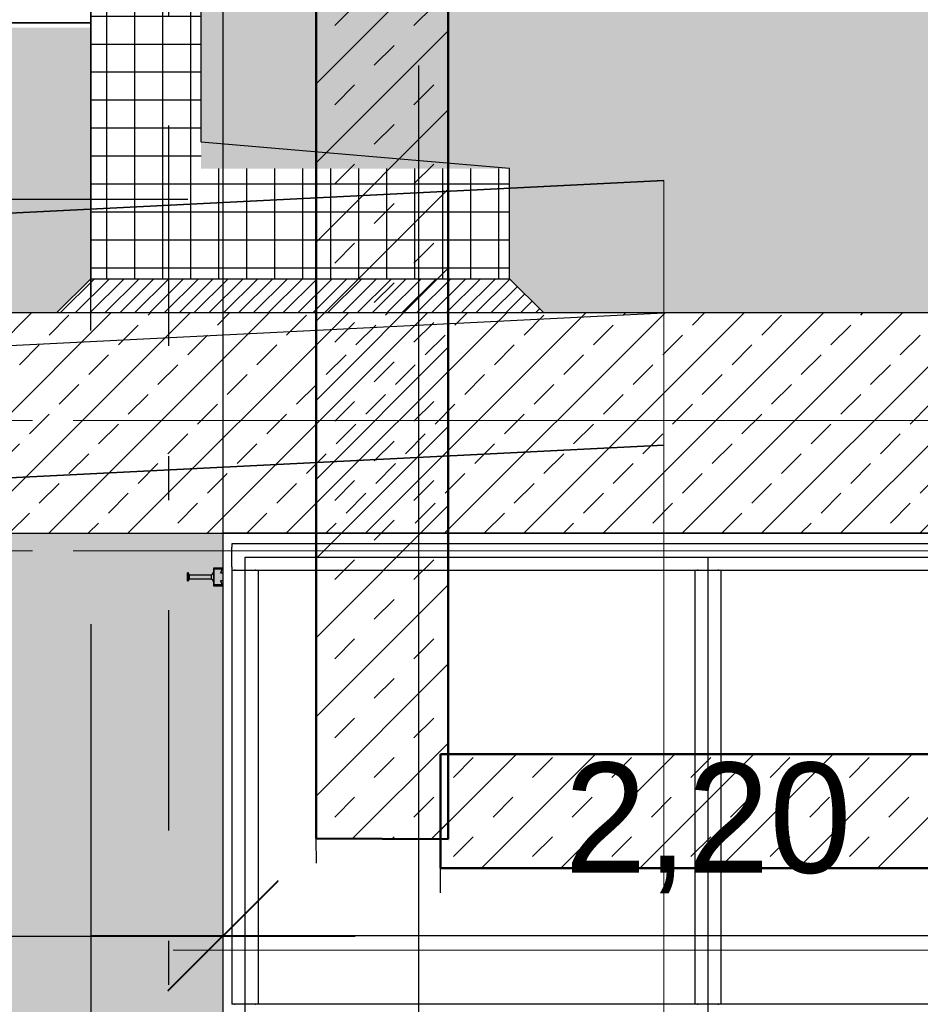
# Model space of a CAD drawing. Extents: x -805 to 3526, y -961 to 1039.
# Tile 208 of 256: x 983.34 to 985.38, y 34.21 to 36.44. Entities that reach past the tile are written whole.
import ezdxf
from ezdxf import colors
from ezdxf.entities.mleader import LeaderData, LeaderLine
from ezdxf.math import Vec2, Vec3

# ---------------------------------------------------------------- set-up
doc = ezdxf.new("R2010")
doc.units = 0
for name, pattern in [('_Ebene_', [4, 2, -1, 0, -1]), ('AUSGEZOGEN', [2, 1, 1]), ('P-HP-Dorsten 2022 - Schnitt - Schnitt 9 rechts der Rampe$0$_Ebene_', [4, 2, -1, 0, -1]), ('STRICHPUNKT', [1, 0.5, -0.25, 0, -0.25]), ('VERDECKT2', [4.762499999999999, 3.175, -1.5875])]:
    doc.linetypes.add(name, pattern=pattern)
doc.layers.get('0').update_dxf_attribs({"color": 251})
for name, color, linetype, lineweight in [('A-FLOR-LEVL', 51, 'Continuous', 5), ('EB-2236S-BETTUNG-SRA', 7, 'Continuous', 25), ('EB-2236S-BSTG-SAUB-SRA', 7, 'Continuous', 25), ('EB-2236S-HINTERFUE-SRA', 7, 'Continuous', 25), ('EB-2236S-Q-BAHNSTEIG-LIN', 162, 'Continuous', 25), ('EB-2273S-FSS-LIN', 2, 'Continuous', 35), ('EB-2273S-PLANUM-LIN', 2, 'Continuous', 35), ('EB-2273S-PSS-LIN', 4, 'Continuous', 25), ('EB-2273S-Q-ACHSE', 7, 'STRICHPUNKT', 25), ('EB-2273S-Q-LOT-LIN', 7, 'Continuous', 18), ('P-HP-Dorsten 2022 - Schnitt - Schnitt 9 rechts der Rampe$0$A-FLOR-LEVL', 51, 'Continuous', 5), ('P-HP-Dorsten 2022 - Schnitt - Schnitt 9 rechts der Rampe$0$VE22-087 - Bf_Dorsten-Hervest ModellRevit2021_rvt-1-Schnitt 9$0$A-WALL', 113, 'Continuous', 9), ('P-HP-Dorsten 2022 - Schnitt - Schnitt 9 rechts der Rampe$0$VE22-087 - Bf_Dorsten-Hervest ModellRevit2021_rvt-1-Schnitt 9$0$A-WALL-PATT', 111, 'Continuous', 35), ('P-HP-Dorsten 2022 - Schnitt - Schnitt 9 rechts der Rampe$0$VE22-087 - Bf_Dorsten-Hervest ModellRevit2021_rvt-1-Schnitt 9$0$S-STRS', 31, 'Continuous', 9), ('TTK-B-Bestand', 252, 'Continuous', 35), ('TTK-P-Aufzug vorne', 251, 'Continuous', 25), ('TTK-P-Treppe oben', 12, 'Continuous', 25), ('TTK-P-Treppe unten', 12, 'Continuous', 25)]:
    doc.layers.add(name, color=color, linetype=linetype, lineweight=lineweight)
for name, color, linetype in [('TTK-P-Ablage', 162, 'Continuous'), ('TTK-P-Bahnsteig', 12, 'Continuous'), ('TTK-P-Bodenaustausch', 162, 'Continuous'), ('TTK-P-Hilfsbrücke', 140, 'Continuous'), ('TTK-P-Planung', 12, 'Continuous'), ('TTK-P-QP Block', 162, 'Continuous'), ('TTK-P-Schraffur', 42, 'Continuous'), ('TTK-P-TEXT', 12, 'AUSGEZOGEN'), ('TTK-P-Verm', 251, 'Continuous'), ('TTK-QP-links', 250, 'Continuous'), ('TTK-QP-rechts', 251, 'Continuous')]:
    doc.layers.add(name, color=color, linetype=linetype)
doc.styles.add('AKG DIN 6776', font='AKG_DIN67.TTF')
doc.dimstyles.new('TTK', dxfattribs={"dimtxt": 2.5, "dimasz": 2.5, "dimexe": 3.5, "dimexo": 0.1, "dimgap": 1, "dimtad": 1, "dimzin": 0, "dimtxsty": 'AKG DIN 6776', "dimblk": 'OBLIQUE', "dimcen": -0.09, "dimdle": 3, "dimclrd": 256, "dimclre": 256, "dimclrt": 256, "dimadec": 3, "dimazin": 0, "dimtfac": 1, "dimtofl": 0, "dimtmove": 0, "dimatfit": 3, "dimldrblk": 'OBLIQUE', "dimfxl": 7, "dimfxlon": 1, "dimtolj": 1, "dimtzin": 0, "dimlwd": -1, "dimlwe": -1, "dimarcsym": 0})
doc.dimstyles.new('TTK$6', dxfattribs={"dimtxt": 2.5, "dimasz": 2.5, "dimexe": 3.5, "dimexo": 0.1, "dimgap": 1, "dimtad": 1, "dimzin": 0, "dimtxsty": 'AKG DIN 6776', "dimblk": 'OBLIQUE', "dimcen": -0.09, "dimdle": 3, "dimse1": 1, "dimse2": 1, "dimclrd": 256, "dimclre": 256, "dimclrt": 256, "dimadec": 3, "dimazin": 0, "dimtfac": 1, "dimtofl": 0, "dimtmove": 0, "dimatfit": 3, "dimldrblk": 'OBLIQUE', "dimfxl": 7, "dimfxlon": 1, "dimtolj": 1, "dimtzin": 0, "dimlwd": -1, "dimlwe": -1, "dimarcsym": 0})
pattern_1 = [(45, (3162.842069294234, 35234.45093900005), (-0.08980256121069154, 0.08980256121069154), []), (45, (3162.931871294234, 35234.45093900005), (-0.08980256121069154, 0.08980256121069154), [0.06350000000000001, -0.06350000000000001])]

# ---------------------------------------------------------------- blocks, each defined once
blk = doc.blocks.new('_OBLIQUE')
at = {"color": 0, "linetype": 'ByBlock'}
blk.add_line((-0.5, -0.5), (0.5, 0.5), dxfattribs=at)
blk = doc.blocks.new('*D672')
at = {"layer": 'DEFPOINTS', "color": 0}
for p in [(983.7992001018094, 34.36060752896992), (983.7992001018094, 31.67486403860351), (977.7992001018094, 31.31486403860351)]:
    blk.add_point(p, dxfattribs=at)
at = {"layer": 'TTK-P-Verm'}
for p, q in [((977.7992001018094, 33.66060752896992), (977.7992001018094, 34.71060752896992)), ((983.7992001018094, 33.66060752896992), (983.7992001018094, 34.71060752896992)), ((977.4992001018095, 34.36060752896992), (984.0992001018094, 34.36060752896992))]:
    blk.add_line(p, q, dxfattribs=at)
at = {"layer": 'TTK-P-Verm', "xscale": 0.25, "yscale": 0.25, "zscale": 0.25, "rotation": 180}
blk.add_blockref('_OBLIQUE', (977.7992001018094, 34.36060752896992), dxfattribs=at)
at = {"layer": 'TTK-P-Verm', "xscale": 0.25, "yscale": 0.25, "zscale": 0.25}
blk.add_blockref('_OBLIQUE', (983.7992001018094, 34.36060752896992), dxfattribs=at)
at = {"layer": 'TTK-P-Verm', "insert": (981.0661157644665, 34.60422732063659), "char_height": 0.25, "attachment_point": 5, "style": 'AKG DIN 6776'}
blk.add_mtext('\\A1;6,00', dxfattribs=at)
blk = doc.blocks.new('*D671')
at = {"layer": 'DEFPOINTS', "color": 0}
for p in [(985.9992001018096, 34.36216782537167), (983.7992001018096, 31.67486403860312), (985.9992001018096, 31.67486403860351)]:
    blk.add_point(p, dxfattribs=at)
at = {"layer": 'TTK-P-Verm'}
for p, q in [((983.7992001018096, 33.66216782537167), (983.7992001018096, 34.71216782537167)), ((985.9992001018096, 33.66216782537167), (985.9992001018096, 34.71216782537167)), ((983.4992001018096, 34.36216782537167), (986.2992001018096, 34.36216782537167))]:
    blk.add_line(p, q, dxfattribs=at)
at = {"layer": 'TTK-P-Verm', "xscale": 0.25, "yscale": 0.25, "zscale": 0.25, "rotation": 180}
blk.add_blockref('_OBLIQUE', (983.7992001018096, 34.36216782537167), dxfattribs=at)
at = {"layer": 'TTK-P-Verm', "xscale": 0.25, "yscale": 0.25, "zscale": 0.25}
blk.add_blockref('_OBLIQUE', (985.9992001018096, 34.36216782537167), dxfattribs=at)
at = {"layer": 'TTK-P-Verm', "insert": (984.8992001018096, 34.60604803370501), "char_height": 0.25, "attachment_point": 5, "style": 'AKG DIN 6776'}
blk.add_mtext('\\A1;2,20', dxfattribs=at)
blk = doc.blocks.new('_None')
blk = doc.blocks.new('Schnitt8')
at = {"layer": 'A-FLOR-LEVL', "linetype": '_Ebene_'}
blk.add_line((-5.154849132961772, 1.733744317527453), (27.91377299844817, 1.733744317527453), dxfattribs=at)
blk = doc.blocks.new('*D549')
at = {"layer": 'DEFPOINTS', "color": 0}
for p in [(1594.653013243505, 36.73972975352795), (1594.306234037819, 36.57523561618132), (8.223304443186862, 0)]:
    blk.add_point(p, dxfattribs=at)
at = {"layer": 'TTK-B-Bestand', "insert": (1594.109263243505, 36.98347975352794), "char_height": 0.25, "attachment_point": 5, "style": 'AKG DIN 6776'}
blk.add_mtext('\\A1;36,588', dxfattribs=at)
blk = doc.blocks.new('*D548')
at = {"layer": 'DEFPOINTS', "color": 0}
for p in [(1585.536597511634, 36.77061239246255), (1585.045876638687, 36.61399109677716), (-0.8681112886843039, 0.03088263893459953)]:
    blk.add_point(p, dxfattribs=at)
at = {"layer": 'TTK-B-Bestand', "insert": (1585.017847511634, 37.01436239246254), "char_height": 0.25, "attachment_point": 5, "style": 'AKG DIN 6776'}
blk.add_mtext('\\A1;36,621', dxfattribs=at)
blk = doc.blocks.new('*D547')
at = {"layer": 'DEFPOINTS', "color": 0}
for p in [(1244.59510933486, 35.67132167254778), (1244.1853248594, 35.53134954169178), (0, 0)]:
    blk.add_point(p, dxfattribs=at)
at = {"layer": 'TTK-P-Treppe unten', "insert": (1244.13885933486, 35.91520188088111), "char_height": 0.25, "attachment_point": 5, "style": 'AKG DIN 6776', "bg_fill": 3, "box_fill_scale": 1.1, "bg_fill_color": 256, "bg_fill_true_color": 13158600, "bg_fill_transparency": 0}
blk.add_mtext('\\A1;35,53', dxfattribs=at)
blk = doc.blocks.new('*D546')
at = {"layer": 'DEFPOINTS', "color": 0}
for p in [(1248.957053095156, 37.45194592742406), (1249.081554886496, 37.33354483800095), (0, 0)]:
    blk.add_point(p, dxfattribs=at)
at = {"layer": 'TTK-P-Treppe unten', "insert": (1249.413303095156, 37.6958261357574), "char_height": 0.25, "attachment_point": 5, "style": 'AKG DIN 6776'}
blk.add_mtext('\\A1;37,33', dxfattribs=at)
blk = doc.blocks.new('*D545')
at = {"layer": 'DEFPOINTS', "color": 0}
for p in [(1259.601777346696, 37.47647888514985), (1259.699122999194, 37.38740581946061), (0.1980381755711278, 0.03957641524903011)]:
    blk.add_point(p, dxfattribs=at)
at = {"layer": 'TTK-P-Treppe unten', "insert": (1259.145527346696, 37.72035909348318), "char_height": 0.25, "attachment_point": 5, "style": 'AKG DIN 6776'}
blk.add_mtext('\\A1;37,35', dxfattribs=at)
blk = doc.blocks.new('2481114')
at = {"layer": 'EB-2273S-FSS-LIN', "flags": 128}
blk.add_lwpolyline([(-3.800000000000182, -1.338299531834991), (0, -1.148299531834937), (3.800000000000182, -0.9582995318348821)], dxfattribs=at)
at = {"layer": 'EB-2273S-PLANUM-LIN', "flags": 128}
blk.add_lwpolyline([(-3.800000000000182, -0.7375500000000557), (0, -0.5475500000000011), (3.800000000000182, -0.3575499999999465)], dxfattribs=at)
at = {"layer": 'EB-2273S-PSS-LIN', "flags": 128}
blk.add_lwpolyline([(-3.800000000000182, -1.037924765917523), (0, -0.8479247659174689), (3.800000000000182, -0.6579247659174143)], dxfattribs=at)
at = {"layer": 'EB-2273S-Q-ACHSE'}
blk.add_line((2.676801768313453, -8.432899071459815), (2.676801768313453, 5.458029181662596), dxfattribs=at)
at = {"layer": 'EB-2273S-Q-LOT-LIN'}
blk.add_line((3.800000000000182, -8.432899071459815), (3.800000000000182, -0.3575499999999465), dxfattribs=at)
blk = doc.blocks.new('Schnitt7links neben rampe')
at = {"layer": 'A-FLOR-LEVL', "linetype": '_Ebene_'}
for p, q in [((-17.01557708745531, -4.309343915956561), (20.19556212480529, -4.309343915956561)), ((-17.01557708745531, -4.605343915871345), (20.19556212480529, -4.605343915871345))]:
    blk.add_line(p, q, dxfattribs=at)
blk = doc.blocks.new('P-HP-Dorsten 2022 - Schnitt - Schnitt 9 rechts der Rampe')
at = {"layer": 'P-HP-Dorsten 2022 - Schnitt - Schnitt 9 rechts der Rampe$0$VE22-087 - Bf_Dorsten-Hervest ModellRevit2021_rvt-1-Schnitt 9$0$A-WALL-PATT', "lineweight": 9}
h = blk.add_hatch(dxfattribs=at)
h.set_pattern_fill('FP_2', color=251, scale=0.001, style=0, pattern_type=2)
h.set_pattern_definition(pattern_1)
h.paths.add_polyline_path([(3160.087214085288, 35234.3458228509), (3160.087214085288, 35237.20032484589), (3159.787204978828, 35237.20032484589), (3159.787204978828, 35234.34713513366)])
at = {"layer": 'P-HP-Dorsten 2022 - Schnitt - Schnitt 9 rechts der Rampe$0$VE22-087 - Bf_Dorsten-Hervest ModellRevit2021_rvt-1-Schnitt 9$0$S-STRS'}
h = blk.add_hatch(dxfattribs=at)
h.set_pattern_fill('FP_2', color=251, scale=0.001, style=0, pattern_type=2)
h.set_pattern_definition(pattern_1)
h.paths.add_polyline_path([(3160.069125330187, 35234.27989438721), (3162.417697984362, 35234.28017501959), (3162.417697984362, 35234.53857925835), (3160.069125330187, 35234.53857925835), (3160.069125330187, 35234.4509389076)])
at = {"layer": 'P-HP-Dorsten 2022 - Schnitt - Schnitt 9 rechts der Rampe$0$A-FLOR-LEVL', "linetype": 'P-HP-Dorsten 2022 - Schnitt - Schnitt 9 rechts der Rampe$0$_Ebene_'}
for p, q in [((3138.736098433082, 35235.29600000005), (3179.524057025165, 35235.29600000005)), ((3138.736098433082, 35235.00000000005), (3179.524057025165, 35235.00000000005))]:
    blk.add_line(p, q, dxfattribs=at)
at = {"layer": 'P-HP-Dorsten 2022 - Schnitt - Schnitt 9 rechts der Rampe$0$VE22-087 - Bf_Dorsten-Hervest ModellRevit2021_rvt-1-Schnitt 9$0$A-WALL', "color": 251, "lineweight": 50}
for p, q in [((3159.787204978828, 35237.20032484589), (3159.787204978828, 35234.34713513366)), ((3160.087214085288, 35234.3458228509), (3160.087214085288, 35237.20032484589)), ((3159.787204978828, 35234.34713513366), (3160.087214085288, 35234.3458228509))]:
    blk.add_line(p, q, dxfattribs=at)
at = {"layer": 'P-HP-Dorsten 2022 - Schnitt - Schnitt 9 rechts der Rampe$0$VE22-087 - Bf_Dorsten-Hervest ModellRevit2021_rvt-1-Schnitt 9$0$A-WALL', "color": 251, "lineweight": 25}
blk.add_line((3159.787984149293, 35234.29099326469), (3159.787204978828, 35234.34713513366), dxfattribs=at)
at = {"layer": 'P-HP-Dorsten 2022 - Schnitt - Schnitt 9 rechts der Rampe$0$VE22-087 - Bf_Dorsten-Hervest ModellRevit2021_rvt-1-Schnitt 9$0$S-STRS', "color": 251, "lineweight": 50}
for p, q in [((3162.417697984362, 35234.53857925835), (3160.069125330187, 35234.53857925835)), ((3160.069125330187, 35234.53857925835), (3160.069125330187, 35234.27989438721)), ((3160.069125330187, 35234.27989438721), (3162.417697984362, 35234.28017501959))]:
    blk.add_line(p, q, dxfattribs=at)
at = {"layer": 'P-HP-Dorsten 2022 - Schnitt - Schnitt 9 rechts der Rampe$0$VE22-087 - Bf_Dorsten-Hervest ModellRevit2021_rvt-1-Schnitt 9$0$S-STRS', "color": 251, "lineweight": 25}
blk.add_line((3160.069103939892, 35234.22403231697), (3160.069125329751, 35234.27989324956), dxfattribs=at)
blk = doc.blocks.new('*D540')
at = {"layer": 'DEFPOINTS', "color": 0}
for p in [(1239.412383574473, 37.4655759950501), (1239.248146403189, 37.32560386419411), (-4.937178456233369, 1.794254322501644)]:
    blk.add_point(p, dxfattribs=at)
at = {"layer": 'TTK-P-Treppe unten', "insert": (1238.86811274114, 37.70945620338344), "char_height": 0.25, "attachment_point": 5, "style": 'AKG DIN 6776', "bg_fill": 3, "box_fill_scale": 1.1, "bg_fill_color": 256, "bg_fill_true_color": 13158600, "bg_fill_transparency": 0}
blk.add_mtext('\\A1;37,329', dxfattribs=at)
blk = doc.blocks.new('*D538')
at = {"layer": 'DEFPOINTS', "color": 0}
for p in [(1076.639526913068, 36.01101888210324), (1076.789539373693, 35.99701888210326), (0, 0)]:
    blk.add_point(p, dxfattribs=at)
at = {"layer": 'TTK-P-Treppe oben', "insert": (1076.183276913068, 36.25476888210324), "char_height": 0.25, "attachment_point": 5, "style": 'AKG DIN 6776'}
blk.add_mtext('\\A1;36,00', dxfattribs=at)
blk = doc.blocks.new('*D536')
at = {"layer": 'DEFPOINTS', "color": 0}
for p in [(1593.426386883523, 36.65223439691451), (1593.909511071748, 36.65223439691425), (733.0659244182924, 0.1071265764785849)]:
    blk.add_point(p, dxfattribs=at)
at = {"layer": 'TTK-P-TEXT', "insert": (1594.453781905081, 36.89598439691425), "char_height": 0.25, "attachment_point": 5, "style": 'AKG DIN 6776'}
blk.add_mtext('\\A1;36,589', dxfattribs=at)

msp = doc.modelspace()

# ---------------------------------------------------------------- hatches: boundary and pattern name
at = {"layer": 'EB-2236S-BETTUNG-SRA'}
h = msp.add_hatch(dxfattribs=at)
h.set_pattern_fill('HEX', color=251, scale=0.008000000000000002, style=0)
h.set_pattern_definition([(0, (0, 0), (0, 0.0439940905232), [0.02540000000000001, -0.05080000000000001]), (120, (0, 0), (-0.03810000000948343, -0.02199704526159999), [0.0254, -0.0508]), (59.99999999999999, (0.02540000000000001, 0), (-0.03810000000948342, 0.02199704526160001), [0.02540000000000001, -0.05080000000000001])])
h.paths.add_polyline_path([(978.4992001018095, 36.4328990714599), (979.3282001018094, 36.42207075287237), (983.4992001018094, 36.42207075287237), (983.4992001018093, 35.85253298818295), (983.42146238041, 35.7747952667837), (982.4361786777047, 35.77482940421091), (978.4992001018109, 35.77482940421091)])
h.paths.add_polyline_path([(979.6992001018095, 36.21207075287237), (982.2992001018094, 36.21207075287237), (982.2710230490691, 36.41611147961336), (979.7282001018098, 36.4328990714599)], flags=16)
at = {"layer": 'EB-2236S-HINTERFUE-SRA'}
h = msp.add_hatch(dxfattribs=at)
h.set_pattern_fill('AR-SAND', color=251, scale=0.002, style=0)
h.set_pattern_definition([(37.50000000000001, (760.5198770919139, -18.0281074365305), (-0.003200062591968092, 0.0978826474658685), [0, -0.07721600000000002, 0, -0.08636000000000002, 0, -0.08255000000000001]), (7.499999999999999, (760.5198770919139, -18.0281074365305), (0.08990465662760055, 0.1433650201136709), [0, -0.04165600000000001, 0, -0.06959600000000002, 0, -0.02667000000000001]), (327.5, (760.457393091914, -18.0281074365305), (0.1581984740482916, 0.0002874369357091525), [0, -0.02540000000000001, 0, -0.09144000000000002, 0, -0.11938]), (317.5, (760.457393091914, -18.0281074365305), (0.1527112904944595, 0.04458586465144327), [0, -0.0127, 0, -0.05994400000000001, 0, -0.06858000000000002])])
h.paths.add_polyline_path([(983.7492001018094, 36.9331058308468), (983.7492001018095, 36.10253298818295), (984.4492001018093, 36.10253298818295), (984.4492001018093, 35.85253298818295), (984.5268694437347, 35.77485190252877), (986.4980424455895, 35.77482940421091), (987.5216783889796, 35.75243075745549), (987.6216783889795, 35.85243075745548), (987.6716783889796, 35.85243075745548), (987.6716783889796, 36.40243075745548), (987.8466783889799, 36.40243075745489), (987.8466783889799, 36.48243075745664), (988.0480905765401, 36.98969108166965), (984.9838753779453, 36.91308570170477)])
at = {"layer": 'TTK-P-Bodenaustausch', "transparency": 33554457}
h = msp.add_hatch(color=251, dxfattribs=at)
h.dxf.hatch_style = 1
h.paths.add_polyline_path([(983.7992001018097, 35.2748294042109), (978.4992001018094, 35.27482940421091), (977.2742001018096, 35.57482940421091), (977.2742001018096, 35.4616471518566), (977.2540567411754, 35.45965487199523), (976.9242001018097, 35.41724473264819), (975.5258364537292, 34.49302343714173), (972.6545761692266, 32.5953197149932), (972.2608950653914, 32.59105893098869), (972.2608950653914, 31.04179249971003), (976.2992001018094, 31.28486403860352), (977.7992001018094, 31.31563727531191), (983.7992001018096, 31.67486403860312)])
at = {"layer": 'TTK-P-Schraffur'}
h = msp.add_hatch(dxfattribs=at)
h.set_pattern_fill('ANSI33', color=251, scale=0.02)
h.set_pattern_definition([(45, (977.3428537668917, 30.65074703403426), (-0.08980256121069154, 0.08980256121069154), []), (45, (977.4326563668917, 30.65074703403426), (-0.08980256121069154, 0.08980256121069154), [0.0635, -0.03175])])
h.paths.add_polyline_path([(978.8119663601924, 31.25541420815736), (977.8016150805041, 31.19488834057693), (977.2742001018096, 31.18434004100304), (977.2742001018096, 30.68424005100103), (977.8115976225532, 30.69498800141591), (977.823975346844, 30.69523555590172), (978.910686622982, 30.76043823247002), (983.817783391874, 31.05486403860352), (986.5003529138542, 31.05486403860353), (986.4980424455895, 35.77482940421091), (978.4999997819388, 35.77481341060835), (977.2742001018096, 35.87482940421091), (977.2742001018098, 35.57482940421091), (978.4992001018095, 35.27482940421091), (985.9983095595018, 35.27582940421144), (986.0000906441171, 31.55486403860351), (983.7992001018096, 31.55486403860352)])

# ---------------------------------------------------------------- linework, layer by layer
at = {"layer": 'TTK-P-Hilfsbrücke', "color": 251}
msp.add_line((983.7188729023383, 36.03207129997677), (979.0312086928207, 36.03207129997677), dxfattribs=at)
at = {"layer": 'TTK-P-Planung', "color": 251}
for p, q in [((984.2421650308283, 36.33631411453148), (984.2421650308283, 31.62076385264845)), ((986.4980424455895, 35.77482940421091), (978.4992001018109, 35.77482940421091)), ((978.4992001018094, 35.27482940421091), (985.9992001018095, 35.2748294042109))]:
    msp.add_line(p, q, dxfattribs=at)

# ---------------------------------------------------------------- dimensions: what is measured, and where the dimension line sits
at = {"layer": 'TTK-P-Verm', "color": 251}
dim = msp.add_linear_dim(base=(985.9992001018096, 34.36216782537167), p1=(983.7992001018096, 31.67486403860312), p2=(985.9992001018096, 31.67486403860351), dimstyle='TTK', override={"dimscale": 0}, dxfattribs=at)
dim.commit()
dim.dimension.update_dxf_attribs({"geometry": '*D671', "text_midpoint": (984.8992001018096, 34.60604803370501)})
dim = msp.add_linear_dim(base=(983.7992001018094, 34.36060752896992), p1=(977.7992001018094, 31.31486403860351), p2=(983.7992001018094, 31.67486403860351), dimstyle='TTK', override={"dimscale": 0, "dimtmove": 0}, dxfattribs=at)
dim.commit()
dim.dimension.update_dxf_attribs({"geometry": '*D672', "text_midpoint": (981.0661157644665, 34.36060752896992), "dimtype": 160})

# ---------------------------------------------------------------- next in the draw order: leaders
at = {"layer": 'TTK-P-TEXT', "color": 251}
ml = msp.add_multileader_mtext('Standard', dxfattribs=at)
ml.set_content('\\A1;Bodenaustausch\\PFSS-Material nach ZTV SoB-StB20\\Pder Körnung 0/32 bis 0/45', color=256, style='AKG DIN 6776')
ml.set_leader_properties(color=256)
ml.set_arrow_properties(name='NONE')
ml.build(insert=Vec2(0, 0))
ml.multileader.update_dxf_attribs({"dogleg_length": 3, "arrow_head_size": 0.3, "scale": 0.1})
ctx = ml.context
ctx.base_point, ctx.scale, ctx.char_height, ctx.arrow_head_size, ctx.landing_gap_size, ctx.plane_origin = Vec3(979.7517413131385, 38.16442885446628), 0.1, 0.25, 0.3, 0.1, Vec3(978.457387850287, 37.60340609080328)
notes = []
notes.append((ctx, [(0, (1, 1, 0), (979.4517413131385, 38.20005830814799), (1, 0), 0.3, [(0, [(978.457387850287, 37.60340609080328)], 0, [])])]))
ctx.mtext.insert, ctx.mtext.flow_direction = Vec3(979.8517413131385, 38.32505830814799), 5
ctx.mtext.has_bg_fill, ctx.mtext.bg_color, ctx.mtext.bg_scale_factor, ctx.mtext.bg_transparency, ctx.mtext.use_window_bg_color = 1, -1027028792, 1.5, 0, 1
for ctx, leaders in notes:
    for number, flags, end, landing, length, lines in leaders:
        leader = LeaderData()
        leader.index, (leader.has_last_leader_line, leader.has_dogleg_vector, leader.attachment_direction) = number, flags
        leader.last_leader_point, leader.dogleg_vector, leader.dogleg_length = Vec3(end), Vec3(landing), length
        for number, points, colour, breaks in lines:
            line = LeaderLine()
            line.index, line.vertices, line.color, line.breaks = number, Vec3.list(points), colors.encode_raw_color(colour), breaks
            leader.lines.append(line)
        ctx.leaders.append(leader)

# ---------------------------------------------------------------- next in the draw order: hatches: boundary and pattern name
at = {"layer": 'EB-2236S-BSTG-SAUB-SRA'}
h = msp.add_hatch(dxfattribs=at)
h.set_pattern_fill('ANSI37', color=251, scale=0.02, angle=45, style=0)
h.set_pattern_definition([(90, (-92.78963584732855, -0.0003551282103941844), (-0.0635, 0), []), (180, (-92.78963584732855, -0.0003551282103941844), (0, -0.0635), [])])
h.paths.add_polyline_path([(984.4492001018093, 35.85253298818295), (984.4492001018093, 36.10253298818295), (983.7492001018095, 36.10253298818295), (983.7492001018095, 37.45253298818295), (983.4992431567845, 37.45253298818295), (983.4992001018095, 35.85253298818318)])
h = msp.add_hatch(dxfattribs=at)
h.set_pattern_fill('ANSI31', color=251, scale=0.007500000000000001, style=0)
h.set_pattern_definition([(45, (-950.9605071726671, -40.44348713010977), (-0.01683798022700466, 0.01683798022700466), [])])
h.paths.add_polyline_path([(984.5268811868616, 35.77485190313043), (984.4492001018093, 35.85253298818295), (983.4992001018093, 35.85253298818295), (983.4214623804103, 35.7747952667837)])

# ---------------------------------------------------------------- next in the draw order: linework, layer by layer
at = {"layer": 'EB-2236S-Q-BAHNSTEIG-LIN', "color": 251, "flags": 128}
msp.add_lwpolyline([(983.4992001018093, 35.85253298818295), (984.4492001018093, 35.85253298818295), (984.526881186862, 35.77485190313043), (983.42146238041, 35.7747952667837), (983.4992001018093, 35.85253298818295)], dxfattribs=at)
at = {"layer": 'TTK-B-Bestand', "color": 251}
msp.add_line((982.2702001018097, 36.4328990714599), (983.4992001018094, 36.4328990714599), dxfattribs=at)
at = {"layer": 'TTK-P-Treppe unten', "color": 251}
for p, q in [((983.4992001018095, 35.73482940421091), (983.4992001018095, 37.51176120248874)), ((983.4992001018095, 37.51176120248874), (983.4992001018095, 35.81176120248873)), ((984.4492001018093, 35.85253298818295), (984.4492001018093, 36.10253298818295)), ((983.4992001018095, 35.85253298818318), (984.4492001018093, 35.85253298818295))]:
    msp.add_line(p, q, dxfattribs=at)

# ---------------------------------------------------------------- next in the draw order: block references
at = {"layer": 'TTK-P-Ablage', "color": 251}
msp.add_blockref('Schnitt8', (972.4407300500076, 32.59531971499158), dxfattribs=at)

# ---------------------------------------------------------------- next in the draw order: dimensions: what is measured, and where the dimension line sits
at = {"layer": 'TTK-B-Bestand', "color": 251}
for feature_location, offset, origin, text, picture, middle in [((1585.045876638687, 36.61399109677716), (0.4460801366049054, 0.15755656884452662), (-0.8681112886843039, 0.03088263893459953), '36,621', '*D548', (1585.017847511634, 37.01436239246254)), ((1594.306234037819, 36.57523561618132), (0.2946562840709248, 0.16557786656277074), (8.223304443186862, 0), '36,588', '*D549', (1594.109263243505, 36.98347975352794))]:
    dim = msp.add_ordinate_dim(feature_location=feature_location, offset=offset, dtype=0, origin=origin, text=text, dimstyle='TTK$6', override={"dimscale": 0, "dimdec": 3, "dimtmove": 1, "dimfxlon": 0}, dxfattribs=at)
    dim.commit()
    dim.dimension.update_dxf_attribs({"geometry": picture, "text_midpoint": middle})

# ---------------------------------------------------------------- next in the draw order: dimensions: what is measured, and where the dimension line sits
at = {"layer": 'TTK-P-Treppe unten', "color": 251}
dim = msp.add_ordinate_dim(feature_location=(1244.1853248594, 35.53134954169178), offset=(0.40978447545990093, 0.1399721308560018), dtype=0, origin=(0, 0), dimstyle='TTK$6', override={"dimscale": 0, "dimtfill": 1}, dxfattribs=at)
dim.commit()
dim.dimension.update_dxf_attribs({"geometry": '*D547', "text_midpoint": (1244.13885933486, 35.91520188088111)})

# ---------------------------------------------------------------- next in the draw order: linework, layer by layer
msp.add_lwpolyline([(984.4492001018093, 36.10253298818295), (983.7492001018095, 36.16211633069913), (983.7492001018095, 37.52982940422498), (983.7342001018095, 37.5517933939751), (983.5142001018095, 37.5517933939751), (983.4992001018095, 37.5367933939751), (983.4992001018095, 35.85253298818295)], dxfattribs=at)

# ---------------------------------------------------------------- next in the draw order: block references
at = {"layer": 'TTK-P-QP Block', "color": 251}
msp.add_blockref('2481114', (980.9992001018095, 36.43289907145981), dxfattribs=at)
at = {"layer": 'TTK-QP-links', "color": 251}
msp.add_blockref('Schnitt7links neben rampe', (984.9824264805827, 39.84033878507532), dxfattribs=at)
at = {"layer": 'TTK-QP-rechts', "color": 251}
msp.add_blockref('P-HP-Dorsten 2022 - Schnitt - Schnitt 9 rechts der Rampe', (-2175.777058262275, -35199.76500513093), dxfattribs=at)

# ---------------------------------------------------------------- next in the draw order: dimensions: what is measured, and where the dimension line sits
at = {"layer": 'TTK-P-Treppe unten', "color": 251}
for feature_location, offset, origin, picture, middle in [((1259.699122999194, 37.38740581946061), (-0.09734565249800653, 0.08907306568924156), (0.1980381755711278, 0.03957641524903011), '*D545', (1259.145527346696, 37.72035909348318)), ((1249.081554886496, 37.33354483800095), (-0.12450179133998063, 0.11840108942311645), (0, 0), '*D546', (1249.413303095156, 37.6958261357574))]:
    dim = msp.add_ordinate_dim(feature_location=feature_location, offset=offset, dtype=0, origin=origin, dimstyle='TTK$6', override={"dimscale": 0}, dxfattribs=at)
    dim.commit()
    dim.dimension.update_dxf_attribs({"geometry": picture, "text_midpoint": middle})

# ---------------------------------------------------------------- next in the draw order: dimensions: what is measured, and where the dimension line sits
dim = msp.add_ordinate_dim(feature_location=(1239.248146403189, 37.32560386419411), offset=(0.11189032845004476, 0.14118606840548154), dtype=0, origin=(-4.937178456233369, 1.794254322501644), text='37,329', dimstyle='TTK$6', override={"dimscale": 0, "dimtfill": 1}, dxfattribs=at)
dim.commit()
dim.dimension.update_dxf_attribs({"geometry": '*D540', "text_midpoint": (1238.86811274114, 37.70945620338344)})

# ---------------------------------------------------------------- next in the draw order: linework, layer by layer
at = {"layer": 'TTK-P-Aufzug vorne', "color": 251, "linetype": 'VERDECKT2', "ltscale": 0.5}
for p, q in [((983.7992001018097, 35.23482940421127), (983.7992001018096, 37.54982940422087)), ((983.4992001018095, 37.44982940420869), (983.4992001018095, 29.77582940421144))]:
    msp.add_line(p, q, dxfattribs=at)
at = {"layer": 'TTK-P-Aufzug vorne', "color": 251}
for p, q in [((983.7992001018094, 35.27582940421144), (985.9992001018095, 35.27582940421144)), ((985.9792001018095, 35.25082940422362), (983.8192001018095, 35.25082940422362)), ((983.8192001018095, 35.25082940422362), (983.8192001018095, 35.24332940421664)), ((983.8192001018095, 35.19832940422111), (983.8192001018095, 35.24332940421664)), ((983.7992001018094, 35.19582940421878), (983.7772001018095, 35.19582940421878)), ((983.7772001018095, 35.19582940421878), (983.7772001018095, 35.15582940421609)), ((983.7992001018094, 35.18482940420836), (983.7992001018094, 35.19582940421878)), ((983.8192001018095, 35.19832940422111), (983.8192001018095, 35.19082940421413)), ((983.7206773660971, 35.18481892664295), (983.7187001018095, 35.18481892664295)), ((983.7187001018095, 35.16683988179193), (983.7187001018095, 35.18481892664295)), ((983.7206773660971, 35.18407733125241), (983.7206773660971, 35.18481892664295)), ((983.7206773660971, 35.16781604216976), (983.7206773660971, 35.18384276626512)), ((983.7232001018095, 35.1798680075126), (983.7206773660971, 35.18382940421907)), ((983.7206773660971, 35.16782940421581), (983.7232001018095, 35.17179080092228)), ((983.7732001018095, 35.1798680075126), (983.7232001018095, 35.1798680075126)), ((983.7232001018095, 35.17179299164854), (983.7232001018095, 35.17986581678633)), ((983.7232001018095, 35.17179080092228), (983.7732001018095, 35.17179080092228)), ((983.7732001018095, 35.18088620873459), (983.7734552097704, 35.18101890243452)), ((983.7732001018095, 35.18023372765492), (983.7732001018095, 35.18088620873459)), ((983.7732001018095, 35.17156183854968), (983.7732001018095, 35.1800969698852)), ((983.7734552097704, 35.18101890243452), (983.7737048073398, 35.18116169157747)), ((983.7737048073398, 35.18116169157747), (983.7739484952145, 35.18131434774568)), ((983.7739484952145, 35.18131434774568), (983.7741858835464, 35.18147662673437)), ((983.7741858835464, 35.18147662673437), (983.7744165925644, 35.18164826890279)), ((983.7744165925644, 35.18164826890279), (983.7746402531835, 35.18182899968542)), ((983.7746402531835, 35.18182899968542), (983.7748565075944, 35.18201852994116)), ((983.7748565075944, 35.18201852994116), (983.7750650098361, 35.1822165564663)), ((983.7750650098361, 35.1822165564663), (983.7752654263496, 35.18242276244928)), ((983.7752654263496, 35.18242276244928), (983.775457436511, 35.18263681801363)), ((983.775457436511, 35.18263681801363), (983.7756407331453, 35.18285838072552)), ((983.7756407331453, 35.18285838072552), (983.7758150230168, 35.18308709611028)), ((983.7758150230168, 35.18308709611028), (983.7759800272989, 35.18332259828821)), ((983.7759800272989, 35.18332259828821), (983.7761354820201, 35.18356451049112)), ((983.7761354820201, 35.18356451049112), (983.7762811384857, 35.18381244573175)), ((983.7762811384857, 35.18381244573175), (983.7764167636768, 35.18406600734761)), ((983.7764167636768, 35.18406600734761), (983.7765421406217, 35.18432478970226)), ((983.7765421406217, 35.18432478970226), (983.7766570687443, 35.18458837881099)), ((983.7766570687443, 35.18458837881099), (983.7767613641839, 35.1848563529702)), ((983.7767613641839, 35.1848563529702), (983.7768548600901, 35.18512828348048)), ((983.7768548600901, 35.18512828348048), (983.7769374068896, 35.1854037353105)), ((983.7769374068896, 35.1854037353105), (983.7770088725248, 35.18568226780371)), ((983.7770088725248, 35.18568226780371), (983.7770691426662, 35.18596343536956)), ((983.7770691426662, 35.18596343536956), (983.7771181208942, 35.18624678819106)), ((983.7771181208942, 35.18624678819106), (983.7771557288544, 35.18653187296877)), ((983.7792001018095, 35.15782940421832), (983.7792001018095, 35.19382940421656)), ((983.7792001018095, 35.19382940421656), (983.7972001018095, 35.19382940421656)), ((983.7972001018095, 35.19382940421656), (983.7930033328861, 35.18482940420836)), ((983.7930033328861, 35.18482940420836), (983.7992001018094, 35.18482940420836)), ((983.8192001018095, 35.19082940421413), (983.8192001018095, 34.20582940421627)), ((983.8192001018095, 35.19082940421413), (985.9792001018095, 35.19082940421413)), ((983.8267001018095, 35.19082940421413), (983.8247589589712, 35.19082940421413)), ((983.8267001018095, 35.19082940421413), (983.8717001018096, 35.19082940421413)), ((983.8736412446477, 35.19082940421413), (983.8717001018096, 35.19082940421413)), ((983.8792001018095, 34.20582940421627), (983.8792001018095, 35.19082940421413)), ((984.8692001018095, 35.19082940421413), (984.8692001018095, 34.20582940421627)), ((984.8767001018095, 35.19082940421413), (984.8747589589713, 35.19082940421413)), ((984.8767001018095, 35.19082940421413), (984.9217001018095, 35.19082940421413)), ((984.9236412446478, 35.19082940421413), (984.9217001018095, 35.19082940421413)), ((984.9292001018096, 34.20582940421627), (984.9292001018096, 35.19082940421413)), ((983.7187001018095, 35.16683988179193), (983.7206773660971, 35.16683988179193)), ((983.7206773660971, 35.16683988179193), (983.7206773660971, 35.16758147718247)), ((983.7732001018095, 35.17077259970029), (983.7732001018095, 35.17142508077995)), ((983.7733992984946, 35.17067010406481), (983.7732001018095, 35.17077259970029)), ((983.7736501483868, 35.1705295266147), (983.7733992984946, 35.17067010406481)), ((983.773895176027, 35.17037903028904), (983.7736501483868, 35.1705295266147)), ((983.7741339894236, 35.17021885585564), (983.773895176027, 35.17037903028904)), ((983.774366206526, 35.17004925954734), (983.7741339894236, 35.17021885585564)), ((983.7745914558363, 35.1698705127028), (983.774366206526, 35.17004925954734)), ((983.7748093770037, 35.1696829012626), (983.7745914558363, 35.1698705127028)), ((983.7750196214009, 35.16948672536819), (983.7748093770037, 35.1696829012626)), ((983.7752218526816, 35.16928229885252), (983.7750196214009, 35.16948672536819)), ((983.7754157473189, 35.16906994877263), (983.7752218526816, 35.16928229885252)), ((983.7756009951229, 35.16885001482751), (983.7754157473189, 35.16906994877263)), ((983.7757772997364, 35.16862284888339), (983.7756009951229, 35.16885001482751)), ((983.7759443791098, 35.16838881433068), (983.7757772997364, 35.16862284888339)), ((983.7761019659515, 35.16814828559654), (983.7759443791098, 35.16838881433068)), ((983.7762498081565, 35.16790164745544), (983.7761019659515, 35.16814828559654)), ((983.7763876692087, 35.16764929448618), (983.7762498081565, 35.16790164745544)), ((983.7765153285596, 35.16739163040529), (983.7763876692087, 35.16764929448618)), ((983.7766325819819, 35.16712906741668), (983.7765153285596, 35.16739163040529)), ((983.7767392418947, 35.16686202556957), (983.7766325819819, 35.16712906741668)), ((983.7768351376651, 35.16659093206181), (983.7767392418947, 35.16686202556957)), ((983.7769201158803, 35.16631622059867), (983.7768351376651, 35.16659093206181)), ((983.7769940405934, 35.16603833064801), (983.7769201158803, 35.16631622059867)), ((983.7770567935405, 35.16575770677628), (983.7769940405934, 35.16603833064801)), ((983.7771082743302, 35.16547479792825), (983.7770567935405, 35.16575770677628)), ((983.7771484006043, 35.16519005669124), (983.7771082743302, 35.16547479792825)), ((983.7772001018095, 35.15582940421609), (983.7992001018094, 35.15582940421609)), ((983.7972001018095, 35.15782940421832), (983.7792001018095, 35.15782940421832)), ((983.7992001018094, 35.1668294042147), (983.7930033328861, 35.1668294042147)), ((983.7930033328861, 35.1668294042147), (983.7972001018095, 35.15782940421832)), ((983.7992001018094, 35.15582940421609), (983.7992001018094, 35.1668294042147)), ((985.9792001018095, 34.20582940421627), (983.8192001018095, 34.20582940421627)), ((983.8247589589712, 34.20582940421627), (983.8267001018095, 34.20582940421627)), ((983.8717001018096, 34.20582940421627), (983.8267001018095, 34.20582940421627)), ((983.8717001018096, 34.20582940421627), (983.8736412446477, 34.20582940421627)), ((984.8747589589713, 34.20582940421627), (984.8767001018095, 34.20582940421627)), ((984.9217001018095, 34.20582940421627), (984.8767001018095, 34.20582940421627)), ((984.9217001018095, 34.20582940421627), (984.9236412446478, 34.20582940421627))]:
    msp.add_line(p, q, dxfattribs=at)
at = {"layer": 'TTK-P-Aufzug vorne', "color": 251, "linetype": 'Continuous', "ltscale": 0.5}
msp.add_line((983.7992001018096, 31.67486403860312), (983.7992001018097, 35.23482940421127), dxfattribs=at)
at = {"layer": 'TTK-P-Aufzug vorne', "color": 251, "ltscale": 20}
for p, q in [((983.8492001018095, 35.22082940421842), (985.9492001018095, 35.22082940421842)), ((983.8492001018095, 31.93582940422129), (983.8492001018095, 35.22082940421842)), ((984.8992001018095, 35.22082940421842), (984.8992001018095, 34.17579185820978))]:
    msp.add_line(p, q, dxfattribs=at)
at = {"layer": 'TTK-P-Bahnsteig', "color": 251}
msp.add_circle((473.785114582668, 39.13224644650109), 1000, dxfattribs=at)

# ---------------------------------------------------------------- next in the draw order: dimensions: what is measured, and where the dimension line sits
at = {"layer": 'TTK-P-TEXT', "color": 251}
dim = msp.add_ordinate_dim(feature_location=(1593.426386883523, 36.65223439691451), offset=(0.4831241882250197, -2.5579538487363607e-13), dtype=0, origin=(733.0659244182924, 0.1071265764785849), text='36,589', dimstyle='TTK$6', override={"dimscale": 0, "dimfxlon": 0}, dxfattribs=at)
dim.commit()
dim.dimension.update_dxf_attribs({"geometry": '*D536', "text_midpoint": (1594.453781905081, 36.89598439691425)})
at = {"layer": 'TTK-P-Treppe oben', "color": 251}
dim = msp.add_ordinate_dim(feature_location=(1076.789539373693, 35.99701888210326), offset=(-0.15001246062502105, 0.013999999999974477), dtype=0, origin=(0, 0), dimstyle='TTK$6', override={"dimscale": 0}, dxfattribs=at)
dim.commit()
dim.dimension.update_dxf_attribs({"geometry": '*D538', "text_midpoint": (1076.183276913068, 36.25476888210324)})

doc.saveas('drawing.dxf')
